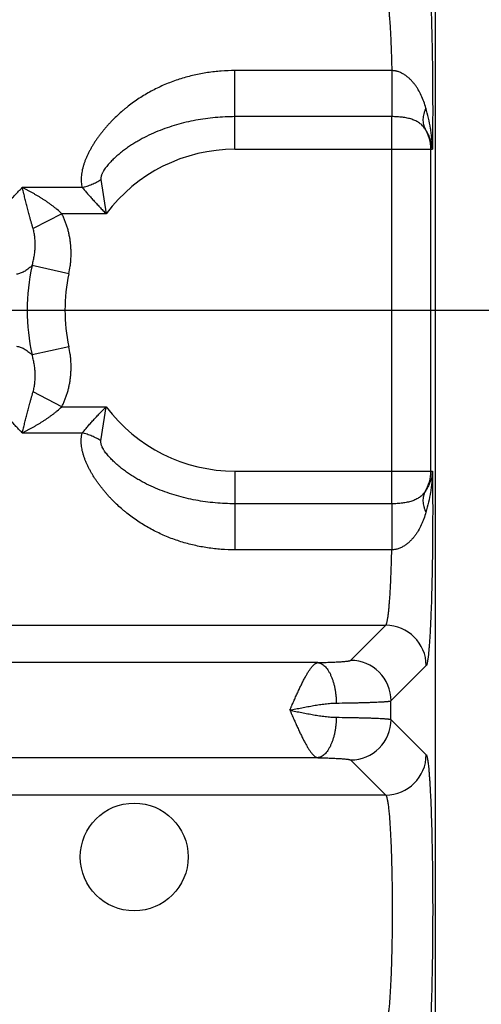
# Model space of a CAD drawing. Header units: inches. Extents: x 0 to 34, y 0 to 22.
# Tile 12 of 103: x 9.752 to 10.208, y 5.974 to 6.946. Entities that reach past the tile are written whole.
import ezdxf

# ---------------------------------------------------------------- set-up
doc = ezdxf.new("R2010")
doc.units = ezdxf.units.IN
doc.header["$LTSCALE"] = 1.87
doc.header["$MEASUREMENT"] = 0
doc.layers.get('0').update_dxf_attribs({"linetype": 'CONTINUOUS'})
doc.layers.add('DIMENSIONS', color=7, linetype='CONTINUOUS')
doc.styles.get("Standard").update_dxf_attribs({"font": 'txt', "width": 0.8})
doc.dimstyles.new('DIMSTYLE_1', dxfattribs={"dimtxt": 0.125, "dimasz": 0.18, "dimexe": 0.18, "dimexo": 0.0625, "dimgap": 0.09, "dimtad": 0, "dimtih": 1, "dimtoh": 1, "dimdec": 3, "dimzin": 4, "dimdsep": 46, "dimtxsty": 'STANDARD', "dimblk": '_FILLED', "dimblk1": '_FILLED', "dimblk2": '_FILLED', "dimcen": 0.09, "dimadec": 0, "dimazin": 0, "dimtp": 0.01, "dimtm": 0.01, "dimtfac": 1, "dimtdec": 3, "dimtofl": 0, "dimtmove": 0, "dimatfit": 3, "dimldrblk": '_FILLED', "dimfxl": 1, "dimtolj": 1, "dimtzin": 4, "dimarcsym": 0})

# ---------------------------------------------------------------- blocks, each defined once
blk = doc.blocks.new('_FILLED')
at = {"color": 0, "linetype": 'BYBLOCK'}
blk.add_solid([(0, 0), (-1, 0.1736), (-1, -0.1736)], dxfattribs=at)
blk = doc.blocks.new('*D2')
at = {"layer": 'DIMENSIONS', "color": 2, "linetype": 'CONTINUOUS'}
for p, q in [((8.61578, 6.6592), (11.03321, 6.6592)), ((10.90821, 6.6592), (10.90821, 6.12204)), ((10.90821, 4.9242), (10.90821, 5.68454)), ((10.12528, 4.9242), (11.03321, 4.9242))]:
    blk.add_line(p, q, dxfattribs=at)
at = {"layer": 'DIMENSIONS', "color": 2, "linetype": 'CONTINUOUS', "xscale": 0.18, "yscale": 0.18, "zscale": 0.18}
for p, rotation in [((10.90821, 6.6592), 90), ((10.90821, 4.9242), 270)]:
    blk.add_blockref('_FILLED', p, dxfattribs=dict(at, rotation=rotation))
at = {"layer": 'DIMENSIONS', "color": 2, "linetype": 'CONTINUOUS', "insert": (10.80821, 6.05954), "char_height": 0.125, "width": 0.7, "attachment_point": 2, "line_spacing_factor": 0.9}
blk.add_mtext('1.735\\P[44.07]', dxfattribs=at)
blk = doc.blocks.new('*D3')
at = {"layer": 'DIMENSIONS', "color": 2, "linetype": 'CONTINUOUS'}
for p, q in [((10.10568, 8.4742), (11.78321, 8.4742)), ((11.65821, 8.4742), (11.65821, 7.29083)), ((11.65821, 4.9242), (11.65821, 6.85333)), ((10.12528, 4.9242), (11.78321, 4.9242))]:
    blk.add_line(p, q, dxfattribs=at)
at = {"layer": 'DIMENSIONS', "color": 2, "linetype": 'CONTINUOUS', "xscale": 0.18, "yscale": 0.18, "zscale": 0.18}
for p, rotation in [((11.65821, 8.4742), 90), ((11.65821, 4.9242), 270)]:
    blk.add_blockref('_FILLED', p, dxfattribs=dict(at, rotation=rotation))
at = {"layer": 'DIMENSIONS', "color": 2, "linetype": 'CONTINUOUS', "insert": (11.55821, 7.22833), "char_height": 0.125, "width": 0.7, "attachment_point": 2, "line_spacing_factor": 0.9}
blk.add_mtext('3.550\\P[90.17]', dxfattribs=at)

msp = doc.modelspace()

# ---------------------------------------------------------------- linework, layer by layer
at = {"color": 7, "linetype": 'CONTINUOUS'}
for p, q in [((10.16268, 5.0241), (10.16268, 8.30673)), ((10.11962, 6.89589), (9.96468, 6.89589)), ((9.96468, 6.81811), (9.96468, 6.89589)), ((10.11962, 6.89589), (10.11966, 6.85035)), ((10.11966, 6.85035), (9.96468, 6.85035)), ((10.11966, 6.46804), (10.11966, 6.85035)), ((9.96468, 6.81811), (10.15977, 6.81811)), ((10.15821, 6.50028), (10.15821, 6.81811)), ((9.83237, 6.78822), (9.83753, 6.75452)), ((9.81384, 6.78041), (9.75465, 6.78041)), ((9.79365, 6.75452), (9.76532, 6.73984)), ((9.83754, 6.75452), (9.79365, 6.75452)), ((9.8007, 6.69522), (9.7643, 6.70322)), ((9.8007, 6.62317), (9.7643, 6.61518)), ((9.79365, 6.56387), (9.76532, 6.57855)), ((9.79365, 6.56387), (9.83754, 6.56387)), ((9.83237, 6.53017), (9.83753, 6.56387)), ((9.75465, 6.53799), (9.81384, 6.53799)), ((9.96468, 6.50028), (10.15977, 6.50028)), ((9.96468, 6.50028), (9.96468, 6.42251)), ((10.11966, 6.46804), (9.96468, 6.46804)), ((10.11966, 6.46804), (10.11962, 6.4225)), ((10.11962, 6.4225), (9.96468, 6.42251)), ((6.74276, 6.34811), (10.11361, 6.34811)), ((10.07887, 6.31337), (10.11361, 6.34811)), ((10.04648, 6.31116), (6.80988, 6.31116)), ((10.11883, 6.27341), (10.15357, 6.30815)), ((10.11883, 6.25498), (10.11883, 6.27341)), ((10.11883, 6.25498), (10.15357, 6.22024)), ((10.04648, 6.21723), (6.80988, 6.21723)), ((10.07887, 6.21502), (10.11361, 6.18028)), ((10.11361, 6.18028), (6.74276, 6.18028))]:
    msp.add_line(p, q, dxfattribs=at)
msp.add_circle((9.86518, 6.1192), 0.05325, dxfattribs=at)
for centre, radius, start, end in [((10.1196, 6.81811), 0.03861, 359.99821, 31.50208), ((9.96468, 6.6592), 0.15892, 90, 143.14108), ((9.96468, 6.6592), 0.20516, 167.61063, 192.39001), ((9.96468, 6.6592), 0.16789, 167.60969, 192.39023), ((9.96468, 6.6592), 0.15892, 216.85891, 270), ((10.1196, 6.50028), 0.03861, 328.49792, 0.00179), ((10.11352, 6.30806), 0.04006, 0.1325, 89.8675), ((10.07878, 6.27332), 0.04006, 0.1325, 89.8675), ((10.07878, 6.25508), 0.04006, 270.1325, 359.8675), ((10.11352, 6.22034), 0.04006, 270.1325, 359.8675)]:
    msp.add_arc(centre, radius, start, end, dxfattribs=at)
for points, knots in [([(10.15357, 7.01024), (10.1536, 7.01021), (10.15367, 7.01013), (10.15376, 7.00999), (10.15386, 7.00982), (10.15395, 7.00963), (10.15404, 7.0094), (10.15417, 7.00904), (10.15433, 7.00852), (10.15451, 7.0078), (10.15469, 7.00696), (10.15487, 7.00601), (10.15505, 7.00494), (10.15523, 7.00376), (10.15548, 7.00196), (10.15578, 6.99943), (10.15612, 6.99606), (10.15645, 6.99227), (10.15677, 6.98805), (10.15708, 6.98342), (10.15738, 6.97841), (10.15767, 6.97301), (10.15794, 6.96726), (10.1583, 6.95892), (10.1587, 6.94773), (10.15911, 6.9335), (10.15944, 6.91832), (10.1597, 6.90237), (10.15988, 6.88585), (10.15998, 6.86897), (10.16, 6.85194), (10.15993, 6.83497), (10.15984, 6.8237), (10.15977, 6.81811)], [0, 0, 0, 0, 0.000741, 0.001605, 0.002599, 0.003731, 0.005002, 0.006417, 0.009681, 0.013531, 0.01797, 0.023001, 0.028621, 0.034827, 0.041618, 0.056934, 0.074529, 0.094352, 0.116346, 0.140445, 0.166575, 0.194661, 0.224613, 0.25634, 0.324732, 0.39899, 0.478207, 0.561398, 0.647541, 0.735565, 0.824383, 0.912893, 1, 1, 1, 1]), ([(10.11361, 6.97028), (10.11365, 6.97025), (10.11374, 6.97017), (10.11386, 6.97002), (10.11399, 6.96983), (10.11411, 6.9696), (10.11423, 6.96934), (10.1144, 6.96892), (10.11461, 6.96829), (10.11485, 6.96743), (10.11508, 6.96641), (10.11532, 6.96525), (10.11555, 6.96394), (10.11578, 6.96249), (10.116, 6.96089), (10.11623, 6.95916), (10.11653, 6.95657), (10.11689, 6.953), (10.1173, 6.94834), (10.11768, 6.94317), (10.11804, 6.93755), (10.11838, 6.93148), (10.11869, 6.92501), (10.11897, 6.91817), (10.11931, 6.90843), (10.11951, 6.90096), (10.11962, 6.89589)], [0, 0, 0, 0, 0.002203, 0.004774, 0.007754, 0.011168, 0.015035, 0.019364, 0.029437, 0.041422, 0.05533, 0.07116, 0.088902, 0.108541, 0.130057, 0.153425, 0.178618, 0.234354, 0.296983, 0.366182, 0.441591, 0.522812, 0.609413, 0.700934, 0.796886, 1, 1, 1, 1]), ([(9.96468, 6.89589), (9.96017, 6.89589), (9.95339, 6.89564), (9.94439, 6.8948), (9.93768, 6.89392), (9.931, 6.89279), (9.92438, 6.8914), (9.91782, 6.88977), (9.91134, 6.88788), (9.90493, 6.88573), (9.89862, 6.88333), (9.89241, 6.88068), (9.88631, 6.87777), (9.88034, 6.87462), (9.87449, 6.87121), (9.86879, 6.86757), (9.86324, 6.86369), (9.85875, 6.86026), (9.85525, 6.8574), (9.85181, 6.85447), (9.84763, 6.85068), (9.84362, 6.84671), (9.84053, 6.84343), (9.83827, 6.84092), (9.83607, 6.83838), (9.83393, 6.83578), (9.83187, 6.83315), (9.83021, 6.83092), (9.82892, 6.82911), (9.82765, 6.8273), (9.82643, 6.82547), (9.82525, 6.82362), (9.8241, 6.82177), (9.823, 6.8199), (9.82194, 6.81801), (9.82092, 6.81612), (9.8197, 6.81376), (9.81858, 6.81136), (9.81775, 6.80944), (9.81696, 6.80753), (9.81605, 6.80514), (9.81525, 6.80273), (9.81468, 6.80081), (9.81418, 6.79891), (9.81364, 6.79655), (9.81317, 6.79373), (9.81292, 6.7914), (9.81283, 6.78955), (9.81281, 6.78819), (9.81284, 6.78685), (9.81296, 6.78509), (9.81323, 6.78293), (9.81361, 6.78123), (9.81384, 6.78041)], [0, 0, 0, 0, 0.064653, 0.09697, 0.129272, 0.161556, 0.193819, 0.226063, 0.258289, 0.290503, 0.322709, 0.354916, 0.38713, 0.41936, 0.451611, 0.483888, 0.51619, 0.548514, 0.564682, 0.580851, 0.613178, 0.645468, 0.661588, 0.677683, 0.693747, 0.70977, 0.725742, 0.741655, 0.749585, 0.757497, 0.773255, 0.781097, 0.788912, 0.804456, 0.81218, 0.81987, 0.835133, 0.850225, 0.857702, 0.865129, 0.879821, 0.894281, 0.901417, 0.908487, 0.922419, 0.936064, 0.949412, 0.955975, 0.962464, 0.968881, 0.975228, 0.987725, 1, 1, 1, 1]), ([(10.15329, 6.85878), (10.15268, 6.86094), (10.15132, 6.86517), (10.14881, 6.87128), (10.14629, 6.87609), (10.144, 6.87972), (10.14214, 6.88232), (10.14011, 6.88481), (10.1379, 6.88717), (10.13589, 6.88899), (10.13418, 6.89036), (10.13283, 6.89133), (10.13141, 6.89224), (10.12992, 6.89308), (10.12836, 6.89385), (10.12673, 6.89452), (10.12532, 6.89498), (10.12416, 6.89529), (10.12297, 6.89555), (10.12146, 6.89579), (10.12023, 6.89587), (10.11962, 6.89589)], [0, 0, 0, 0, 0.126261, 0.249612, 0.370769, 0.430862, 0.490839, 0.550903, 0.611304, 0.672357, 0.703249, 0.734446, 0.766012, 0.798003, 0.830468, 0.863444, 0.896947, 0.913893, 0.930957, 0.965359, 1, 1, 1, 1]), ([(10.15329, 6.85878), (10.15286, 6.85786), (10.15208, 6.85602), (10.1512, 6.85323), (10.15062, 6.85049), (10.15036, 6.84781), (10.15041, 6.84523), (10.15078, 6.84276), (10.15147, 6.84043), (10.15214, 6.83898), (10.15252, 6.83829)], [0, 0, 0, 0, 0.143235, 0.280616, 0.412168, 0.538139, 0.659028, 0.775594, 0.888843, 1, 1, 1, 1]), ([(10.15977, 6.81811), (10.15972, 6.82158), (10.15941, 6.82678), (10.15861, 6.83366), (10.15758, 6.84047), (10.15591, 6.84887), (10.15421, 6.8555), (10.15329, 6.85878)], [0, 0, 0, 0, 0.252047, 0.377704, 0.503042, 0.752513, 1, 1, 1, 1]), ([(9.96468, 6.85035), (9.95819, 6.85035), (9.94519, 6.84976), (9.92908, 6.84755), (9.91637, 6.84486), (9.90695, 6.84238), (9.89767, 6.83941), (9.88856, 6.83596), (9.87965, 6.832), (9.87243, 6.82828), (9.8668, 6.82503), (9.86266, 6.82246), (9.85861, 6.81975), (9.85467, 6.8169), (9.85084, 6.81391), (9.84715, 6.81076), (9.84422, 6.808), (9.84197, 6.80571), (9.84035, 6.80394), (9.83879, 6.80213), (9.83733, 6.80028), (9.83596, 6.79837), (9.83492, 6.79673), (9.83418, 6.7954), (9.83367, 6.79438), (9.83322, 6.79336), (9.83284, 6.79233), (9.83255, 6.79129), (9.83235, 6.79025), (9.83227, 6.78923), (9.83232, 6.78855), (9.83237, 6.78822)], [0, 0, 0, 0, 0.126279, 0.252523, 0.315647, 0.378764, 0.441881, 0.505006, 0.568144, 0.631294, 0.662874, 0.694449, 0.726011, 0.757549, 0.789043, 0.820466, 0.851772, 0.867361, 0.88289, 0.89834, 0.913687, 0.928895, 0.943913, 0.95133, 0.958669, 0.965913, 0.973044, 0.980039, 0.986876, 0.993531, 1, 1, 1, 1]), ([(10.15252, 6.83829), (10.15215, 6.83885), (10.15136, 6.83994), (10.15004, 6.84144), (10.14858, 6.84281), (10.147, 6.84404), (10.14528, 6.84515), (10.1428, 6.84648), (10.14009, 6.84755), (10.13722, 6.8484), (10.13493, 6.84895), (10.13255, 6.84939), (10.13008, 6.84975), (10.12754, 6.85002), (10.12495, 6.85021), (10.12232, 6.85033), (10.12055, 6.85035), (10.11966, 6.85035)], [0, 0, 0, 0, 0.055406, 0.110088, 0.164604, 0.219492, 0.275236, 0.332253, 0.451283, 0.51376, 0.578294, 0.644847, 0.713282, 0.783367, 0.854787, 0.92715, 1, 1, 1, 1]), ([(10.15977, 6.81811), (10.15971, 6.81904), (10.15952, 6.82088), (10.15887, 6.82448), (10.15761, 6.82883), (10.15542, 6.83377), (10.15355, 6.83683), (10.15252, 6.83829)], [0, 0, 0, 0, 0.128499, 0.255454, 0.50554, 0.752913, 1, 1, 1, 1]), ([(9.81384, 6.78041), (9.81547, 6.78078), (9.81872, 6.78169), (9.82347, 6.78346), (9.82805, 6.78562), (9.83096, 6.78732), (9.83237, 6.78822)], [0, 0, 0, 0, 0.248722, 0.499999, 0.751277, 1, 1, 1, 1]), ([(9.7093, 6.74311), (9.71007, 6.7432), (9.71163, 6.74348), (9.71397, 6.74421), (9.71637, 6.74522), (9.71882, 6.74653), (9.72132, 6.74812), (9.72389, 6.74997), (9.72653, 6.75209), (9.72924, 6.75446), (9.73204, 6.75706), (9.73493, 6.75988), (9.73793, 6.76291), (9.74103, 6.76613), (9.74425, 6.76951), (9.7476, 6.77304), (9.75107, 6.77669), (9.75344, 6.77916), (9.75465, 6.78041)], [0, 0, 0, 0, 0.038778, 0.079688, 0.123167, 0.169559, 0.219193, 0.272298, 0.329008, 0.389398, 0.453509, 0.521328, 0.592787, 0.667781, 0.746181, 0.827819, 0.9125, 1, 1, 1, 1]), ([(9.76532, 6.73984), (9.76504, 6.7408), (9.76463, 6.74222), (9.76408, 6.74411), (9.76368, 6.7455), (9.76329, 6.74688), (9.7629, 6.74824), (9.76253, 6.74959), (9.76204, 6.75136), (9.76144, 6.75354), (9.76075, 6.75614), (9.76008, 6.75869), (9.75944, 6.76121), (9.75882, 6.7637), (9.7582, 6.76617), (9.7576, 6.76861), (9.75701, 6.77102), (9.75653, 6.77302), (9.75613, 6.7746), (9.75574, 6.77616), (9.75525, 6.7781), (9.75485, 6.77964), (9.75465, 6.78041)], [0, 0, 0, 0, 0.071062, 0.105995, 0.140522, 0.174642, 0.208366, 0.241727, 0.274755, 0.339876, 0.403793, 0.466659, 0.52865, 0.589867, 0.650385, 0.710245, 0.769478, 0.828093, 0.857169, 0.886087, 0.943415, 1, 1, 1, 1]), ([(9.79365, 6.75452), (9.7922, 6.75592), (9.78996, 6.75793), (9.78685, 6.76047), (9.78448, 6.76231), (9.78208, 6.76409), (9.77965, 6.76581), (9.77719, 6.76747), (9.77471, 6.76908), (9.77222, 6.77064), (9.76972, 6.77216), (9.76721, 6.77363), (9.76469, 6.77506), (9.76218, 6.77646), (9.75885, 6.77826), (9.75633, 6.77956), (9.75465, 6.78041)], [0, 0, 0, 0, 0.128397, 0.192434, 0.256297, 0.319958, 0.383389, 0.44657, 0.509481, 0.5721, 0.634402, 0.696365, 0.757963, 0.819165, 0.879931, 1, 1, 1, 1]), ([(9.81384, 6.78041), (9.81426, 6.77991), (9.8151, 6.77892), (9.8164, 6.7774), (9.81773, 6.77585), (9.8191, 6.77427), (9.8205, 6.77267), (9.82194, 6.77106), (9.82341, 6.76942), (9.8249, 6.76777), (9.82641, 6.76612), (9.82795, 6.76445), (9.8295, 6.76279), (9.83108, 6.76113), (9.83267, 6.75946), (9.83428, 6.75781), (9.83589, 6.75615), (9.83698, 6.75506), (9.83753, 6.75452)], [0, 0, 0, 0, 0.055148, 0.111952, 0.170208, 0.229769, 0.290487, 0.352208, 0.414797, 0.47813, 0.542099, 0.606601, 0.671541, 0.736833, 0.802398, 0.868163, 0.934056, 1, 1, 1, 1]), ([(9.8007, 6.69522), (9.80124, 6.6977), (9.80191, 6.70145), (9.80249, 6.70649), (9.80287, 6.71156), (9.80293, 6.71664), (9.80268, 6.72171), (9.80233, 6.7255), (9.80182, 6.72927), (9.80115, 6.73302), (9.80032, 6.73674), (9.79933, 6.74041), (9.79817, 6.74404), (9.79684, 6.74761), (9.79534, 6.75111), (9.79423, 6.75339), (9.79365, 6.75452)], [0, 0, 0, 0, 0.124982, 0.187486, 0.249988, 0.374969, 0.437473, 0.499976, 0.56248, 0.624983, 0.687486, 0.74999, 0.812492, 0.874995, 0.9375, 1, 1, 1, 1]), ([(9.7643, 6.70322), (9.76475, 6.7047), (9.76556, 6.7077), (9.76647, 6.71225), (9.76698, 6.71609), (9.76724, 6.71917), (9.76736, 6.72148), (9.7674, 6.72379), (9.76737, 6.7261), (9.76726, 6.72841), (9.76706, 6.73072), (9.76678, 6.73302), (9.76641, 6.73531), (9.76593, 6.73759), (9.76553, 6.73909), (9.76532, 6.73984)], [0, 0, 0, 0, 0.125382, 0.25051, 0.375394, 0.437767, 0.500101, 0.562417, 0.624731, 0.687053, 0.749404, 0.811838, 0.874403, 0.937116, 1, 1, 1, 1]), ([(9.7643, 6.70321), (9.76364, 6.7026), (9.76232, 6.70145), (9.76033, 6.69985), (9.75838, 6.69847), (9.75647, 6.6973), (9.75459, 6.69635), (9.75274, 6.6956), (9.75092, 6.69508), (9.74971, 6.69487), (9.74911, 6.6948)], [0, 0, 0, 0, 0.15354, 0.297721, 0.432895, 0.559673, 0.678799, 0.791178, 0.897845, 1, 1, 1, 1]), ([(9.74911, 6.62359), (9.74971, 6.62353), (9.75092, 6.62332), (9.75274, 6.62279), (9.75459, 6.62205), (9.75647, 6.62109), (9.75838, 6.61992), (9.76033, 6.61854), (9.76232, 6.61695), (9.76363, 6.61579), (9.7643, 6.61518)], [0, 0, 0, 0, 0.102122, 0.208769, 0.32114, 0.440277, 0.567053, 0.702202, 0.846342, 1, 1, 1, 1]), ([(9.79365, 6.56387), (9.79423, 6.565), (9.79534, 6.56728), (9.79684, 6.57078), (9.79817, 6.57435), (9.79933, 6.57798), (9.80032, 6.58166), (9.80115, 6.58537), (9.80182, 6.58912), (9.80233, 6.59289), (9.80268, 6.59669), (9.80293, 6.60176), (9.80287, 6.60684), (9.80249, 6.6119), (9.80191, 6.61694), (9.80124, 6.62069), (9.8007, 6.62317)], [0, 0, 0, 0, 0.0625, 0.125005, 0.187508, 0.25001, 0.312514, 0.375017, 0.43752, 0.500024, 0.562527, 0.625031, 0.750012, 0.812515, 0.875018, 1, 1, 1, 1]), ([(9.76532, 6.57855), (9.76554, 6.5793), (9.76593, 6.5808), (9.76641, 6.58308), (9.76679, 6.58537), (9.76707, 6.58767), (9.76726, 6.58998), (9.76737, 6.59229), (9.7674, 6.59461), (9.76736, 6.59692), (9.76724, 6.59923), (9.76698, 6.60231), (9.76647, 6.60614), (9.76556, 6.6107), (9.76475, 6.61369), (9.7643, 6.61518)], [0, 0, 0, 0, 0.062891, 0.125611, 0.188183, 0.250624, 0.312982, 0.375307, 0.437619, 0.499927, 0.56225, 0.624607, 0.74946, 0.874583, 1, 1, 1, 1]), ([(9.75465, 6.53799), (9.75344, 6.53923), (9.75107, 6.5417), (9.7476, 6.54535), (9.74425, 6.54888), (9.74103, 6.55226), (9.73793, 6.55548), (9.73493, 6.55851), (9.73204, 6.56133), (9.72924, 6.56393), (9.72653, 6.5663), (9.72389, 6.56842), (9.72132, 6.57028), (9.71882, 6.57186), (9.71637, 6.57317), (9.71397, 6.57419), (9.71163, 6.57491), (9.71007, 6.5752), (9.7093, 6.57528)], [0, 0, 0, 0, 0.087509, 0.172186, 0.253817, 0.33222, 0.407219, 0.478672, 0.546488, 0.610606, 0.670996, 0.727693, 0.780795, 0.830448, 0.876849, 0.920303, 0.961199, 1, 1, 1, 1]), ([(9.75465, 6.53798), (9.75485, 6.53875), (9.75525, 6.54029), (9.75575, 6.54223), (9.75614, 6.54379), (9.75653, 6.54538), (9.75701, 6.54737), (9.7576, 6.54979), (9.75819, 6.55222), (9.75881, 6.55469), (9.75943, 6.55718), (9.76008, 6.5597), (9.76074, 6.56225), (9.76144, 6.56485), (9.76204, 6.56703), (9.76253, 6.56881), (9.76291, 6.57015), (9.76329, 6.57152), (9.76368, 6.57289), (9.76408, 6.57428), (9.76463, 6.57617), (9.76504, 6.5776), (9.76532, 6.57855)], [0, 0, 0, 0, 0.056599, 0.113953, 0.142879, 0.171956, 0.230552, 0.289753, 0.349579, 0.410072, 0.471282, 0.533282, 0.596172, 0.660114, 0.725248, 0.75828, 0.791643, 0.825368, 0.859488, 0.894014, 0.928945, 1, 1, 1, 1]), ([(9.75465, 6.53799), (9.75549, 6.5384), (9.75716, 6.53926), (9.75967, 6.54058), (9.76218, 6.54194), (9.76469, 6.54333), (9.76721, 6.54476), (9.76971, 6.54624), (9.77222, 6.54776), (9.77471, 6.54932), (9.77719, 6.55093), (9.77965, 6.55259), (9.78208, 6.5543), (9.78449, 6.55608), (9.78685, 6.55792), (9.78996, 6.56046), (9.7922, 6.56248), (9.79365, 6.56387)], [0, 0, 0, 0, 0.05979, 0.120066, 0.180822, 0.242025, 0.303628, 0.365593, 0.427896, 0.490517, 0.553429, 0.616611, 0.680042, 0.743702, 0.807566, 0.871603, 1, 1, 1, 1]), ([(9.81384, 6.53799), (9.81426, 6.53848), (9.8151, 6.53948), (9.8164, 6.54099), (9.81773, 6.54254), (9.8191, 6.54412), (9.8205, 6.54572), (9.82243, 6.54789), (9.8244, 6.55008), (9.82641, 6.55228), (9.82795, 6.55394), (9.8295, 6.5556), (9.83108, 6.55727), (9.83267, 6.55893), (9.83428, 6.56059), (9.83589, 6.56224), (9.83698, 6.56333), (9.83753, 6.56387)], [0, 0, 0, 0, 0.055136, 0.111938, 0.1702, 0.229767, 0.290489, 0.352211, 0.47813, 0.542098, 0.606599, 0.67154, 0.736832, 0.802397, 0.868163, 0.934056, 1, 1, 1, 1]), ([(9.96468, 6.42251), (9.96017, 6.42251), (9.95113, 6.42284), (9.93766, 6.42434), (9.92436, 6.42686), (9.91347, 6.4298), (9.90493, 6.43266), (9.89862, 6.43506), (9.89241, 6.43772), (9.88631, 6.44062), (9.88034, 6.44378), (9.87449, 6.44718), (9.86879, 6.45082), (9.86324, 6.45471), (9.85875, 6.45813), (9.85525, 6.46099), (9.85181, 6.46392), (9.84763, 6.46772), (9.84362, 6.47169), (9.84053, 6.47496), (9.83827, 6.47747), (9.83607, 6.48002), (9.83393, 6.48261), (9.83187, 6.48525), (9.82987, 6.48792), (9.82796, 6.49063), (9.82613, 6.49338), (9.82438, 6.49615), (9.82272, 6.49896), (9.82116, 6.50179), (9.81971, 6.50464), (9.81837, 6.5075), (9.81714, 6.51037), (9.81605, 6.51325), (9.81525, 6.51566), (9.81469, 6.51758), (9.81418, 6.51948), (9.81364, 6.52184), (9.81324, 6.52421), (9.81302, 6.52608), (9.8129, 6.52747), (9.81283, 6.52884), (9.81281, 6.5302), (9.81284, 6.53155), (9.81292, 6.53287), (9.81307, 6.53418), (9.81327, 6.53547), (9.81352, 6.53674), (9.81372, 6.53757), (9.81384, 6.53799)], [0, 0, 0, 0, 0.064655, 0.129265, 0.193801, 0.258261, 0.290475, 0.322683, 0.35489, 0.387106, 0.419336, 0.451588, 0.483866, 0.516169, 0.548495, 0.564663, 0.580832, 0.61316, 0.645451, 0.661572, 0.677668, 0.693731, 0.709754, 0.725728, 0.741642, 0.757483, 0.77324, 0.788899, 0.804444, 0.819857, 0.835119, 0.850214, 0.865118, 0.87981, 0.894268, 0.901404, 0.908475, 0.922409, 0.936054, 0.942766, 0.949403, 0.955966, 0.962455, 0.968872, 0.975219, 0.981501, 0.987721, 0.993885, 1, 1, 1, 1]), ([(9.83237, 6.53017), (9.83096, 6.53108), (9.82805, 6.53277), (9.82347, 6.53493), (9.81872, 6.5367), (9.81547, 6.53761), (9.81384, 6.53799)], [0, 0, 0, 0, 0.248723, 0.500001, 0.751278, 1, 1, 1, 1]), ([(9.96468, 6.46804), (9.96144, 6.46804), (9.95494, 6.46819), (9.94197, 6.46907), (9.92908, 6.47084), (9.91637, 6.47353), (9.90695, 6.47602), (9.89767, 6.47898), (9.88856, 6.48243), (9.87965, 6.48639), (9.87243, 6.49012), (9.8668, 6.49336), (9.86266, 6.49593), (9.85861, 6.49864), (9.85467, 6.50149), (9.85084, 6.50449), (9.84715, 6.50763), (9.84422, 6.51039), (9.84197, 6.51269), (9.84035, 6.51445), (9.83879, 6.51626), (9.83733, 6.51811), (9.83618, 6.51971), (9.83533, 6.52101), (9.83454, 6.52232), (9.83383, 6.52366), (9.83322, 6.52503), (9.83284, 6.52606), (9.83255, 6.5271), (9.83235, 6.52814), (9.83227, 6.52917), (9.83232, 6.52984), (9.83237, 6.53017)], [0, 0, 0, 0, 0.063155, 0.126308, 0.252547, 0.315669, 0.378785, 0.4419, 0.505022, 0.568158, 0.631307, 0.662886, 0.69446, 0.726021, 0.757558, 0.789051, 0.820473, 0.851778, 0.867367, 0.882895, 0.898345, 0.913691, 0.928899, 0.936436, 0.943919, 0.958669, 0.965914, 0.973045, 0.98004, 0.986876, 0.993531, 1, 1, 1, 1]), ([(10.15977, 6.50028), (10.15971, 6.49935), (10.15952, 6.49751), (10.15903, 6.4948), (10.15836, 6.49215), (10.15724, 6.48873), (10.15542, 6.48463), (10.15355, 6.48157), (10.15252, 6.4801)], [0, 0, 0, 0, 0.128467, 0.255405, 0.381007, 0.505604, 0.752946, 1, 1, 1, 1]), ([(10.15977, 6.50028), (10.15972, 6.49681), (10.15941, 6.49161), (10.15861, 6.48474), (10.15758, 6.47792), (10.15591, 6.46952), (10.15421, 6.46289), (10.15329, 6.45961)], [0, 0, 0, 0, 0.252045, 0.377702, 0.503042, 0.752513, 1, 1, 1, 1]), ([(10.15977, 6.50028), (10.15984, 6.49469), (10.15993, 6.48342), (10.16, 6.46645), (10.15998, 6.44942), (10.15988, 6.43254), (10.1597, 6.41603), (10.15944, 6.40008), (10.15911, 6.38489), (10.1587, 6.37066), (10.1583, 6.35948), (10.15794, 6.35114), (10.15767, 6.34538), (10.15738, 6.33999), (10.15708, 6.33497), (10.15677, 6.33035), (10.15645, 6.32613), (10.15612, 6.32233), (10.15578, 6.31896), (10.15548, 6.31643), (10.15523, 6.31463), (10.15505, 6.31345), (10.15487, 6.31238), (10.15469, 6.31143), (10.15451, 6.3106), (10.15433, 6.30988), (10.15417, 6.30935), (10.15404, 6.30899), (10.15395, 6.30877), (10.15386, 6.30857), (10.15376, 6.3084), (10.15367, 6.30826), (10.1536, 6.30818), (10.15357, 6.30815)], [0, 0, 0, 0, 0.087107, 0.175617, 0.264435, 0.352459, 0.438602, 0.521793, 0.60101, 0.675268, 0.74366, 0.775387, 0.805339, 0.833425, 0.859555, 0.883654, 0.905648, 0.925471, 0.943066, 0.958382, 0.965173, 0.971379, 0.976999, 0.98203, 0.986469, 0.990319, 0.993583, 0.994998, 0.996269, 0.997401, 0.998395, 0.999259, 1, 1, 1, 1]), ([(10.15252, 6.4801), (10.15215, 6.47954), (10.15136, 6.47845), (10.15004, 6.47695), (10.14858, 6.47558), (10.147, 6.47435), (10.14528, 6.47324), (10.1428, 6.47191), (10.14009, 6.47084), (10.13722, 6.46999), (10.13493, 6.46945), (10.13255, 6.469), (10.13008, 6.46864), (10.12754, 6.46837), (10.12495, 6.46818), (10.12232, 6.46807), (10.12055, 6.46804), (10.11966, 6.46804)], [0, 0, 0, 0, 0.055406, 0.110088, 0.164604, 0.219492, 0.275237, 0.332254, 0.451283, 0.513759, 0.578294, 0.644846, 0.713282, 0.783367, 0.854787, 0.92715, 1, 1, 1, 1]), ([(10.15252, 6.4801), (10.15214, 6.47941), (10.15147, 6.47796), (10.15078, 6.47563), (10.15041, 6.47317), (10.15036, 6.47058), (10.15062, 6.46791), (10.1512, 6.46516), (10.15208, 6.46237), (10.15286, 6.46053), (10.15329, 6.45961)], [0, 0, 0, 0, 0.111157, 0.224406, 0.340972, 0.461861, 0.587832, 0.719384, 0.856765, 1, 1, 1, 1]), ([(10.15329, 6.45961), (10.15268, 6.45745), (10.15166, 6.45426), (10.15005, 6.45012), (10.1483, 6.44614), (10.14629, 6.44231), (10.144, 6.43868), (10.14214, 6.43607), (10.14011, 6.43358), (10.13827, 6.43162), (10.1367, 6.43014), (10.13547, 6.42906), (10.13418, 6.42804), (10.13283, 6.42706), (10.13141, 6.42615), (10.12992, 6.42531), (10.12836, 6.42455), (10.12673, 6.42388), (10.12532, 6.42341), (10.12416, 6.42311), (10.12297, 6.42285), (10.12146, 6.42261), (10.12023, 6.42252), (10.11962, 6.4225)], [0, 0, 0, 0, 0.126254, 0.188265, 0.249628, 0.370782, 0.430875, 0.490849, 0.550909, 0.611308, 0.641735, 0.67237, 0.703261, 0.734457, 0.766021, 0.798011, 0.830475, 0.863451, 0.896952, 0.913897, 0.93096, 0.965361, 1, 1, 1, 1]), ([(10.11361, 6.34811), (10.11365, 6.34814), (10.11374, 6.34822), (10.11386, 6.34837), (10.11399, 6.34856), (10.11411, 6.34879), (10.11423, 6.34905), (10.1144, 6.34948), (10.11461, 6.3501), (10.11485, 6.35097), (10.11508, 6.35198), (10.11532, 6.35314), (10.11555, 6.35445), (10.11578, 6.35591), (10.116, 6.3575), (10.11623, 6.35924), (10.11653, 6.36182), (10.11689, 6.36539), (10.1173, 6.37006), (10.11768, 6.37522), (10.11804, 6.38085), (10.11838, 6.38691), (10.11869, 6.39338), (10.11897, 6.40022), (10.11931, 6.40997), (10.11951, 6.41743), (10.11962, 6.4225)], [0, 0, 0, 0, 0.002203, 0.004774, 0.007754, 0.011168, 0.015035, 0.019364, 0.029437, 0.041422, 0.05533, 0.07116, 0.088902, 0.108541, 0.130057, 0.153425, 0.178618, 0.234354, 0.296983, 0.366182, 0.441591, 0.522812, 0.609413, 0.700934, 0.796886, 1, 1, 1, 1]), ([(10.01893, 6.26419), (10.01925, 6.26492), (10.01973, 6.26602), (10.02037, 6.26749), (10.02101, 6.26896), (10.02165, 6.27042), (10.02229, 6.27187), (10.02293, 6.27331), (10.02372, 6.27511), (10.02497, 6.27794), (10.02623, 6.28073), (10.0275, 6.28346), (10.02844, 6.28546), (10.02936, 6.28741), (10.03028, 6.28932), (10.0312, 6.29117), (10.0321, 6.29296), (10.033, 6.29469), (10.03389, 6.29635), (10.03477, 6.29795), (10.03564, 6.29947), (10.0365, 6.30091), (10.0376, 6.30268), (10.0387, 6.30433), (10.03981, 6.30584), (10.04061, 6.30684), (10.0414, 6.30774), (10.04216, 6.30855), (10.04291, 6.30926), (10.04365, 6.30986), (10.04438, 6.31035), (10.0453, 6.31084), (10.04601, 6.31109), (10.04648, 6.31116)], [0, 0, 0, 0, 0.043407, 0.06509, 0.086742, 0.129913, 0.151413, 0.172843, 0.215453, 0.257665, 0.340579, 0.38113, 0.420974, 0.460035, 0.498236, 0.535509, 0.571784, 0.606993, 0.641071, 0.673959, 0.705599, 0.73593, 0.764896, 0.818568, 0.843233, 0.866398, 0.888022, 0.908079, 0.92663, 0.943781, 0.959638, 0.974266, 1, 1, 1, 1]), ([(10.04648, 6.31116), (10.04873, 6.31121), (10.05303, 6.31132), (10.05826, 6.3115), (10.06213, 6.31167), (10.06476, 6.31179), (10.06719, 6.31193), (10.06942, 6.31207), (10.07142, 6.31221), (10.07321, 6.31237), (10.07475, 6.31252), (10.07589, 6.31266), (10.07668, 6.31277), (10.07718, 6.31286), (10.07762, 6.31294), (10.07799, 6.31302), (10.0783, 6.31311), (10.07852, 6.31318), (10.07866, 6.31324), (10.07875, 6.31328), (10.07882, 6.31333), (10.07886, 6.31336), (10.07887, 6.31337)], [0, 0, 0, 0, 0.207222, 0.396308, 0.483046, 0.564071, 0.639022, 0.707597, 0.769524, 0.824531, 0.872379, 0.912895, 0.930358, 0.945937, 0.959617, 0.971389, 0.981264, 0.98928, 0.992608, 0.995491, 0.997947, 1, 1, 1, 1]), ([(10.04648, 6.31116), (10.04678, 6.31113), (10.04737, 6.31105), (10.04825, 6.31084), (10.04913, 6.31054), (10.05031, 6.31), (10.05177, 6.30909), (10.05343, 6.30768), (10.05503, 6.30593), (10.05654, 6.30387), (10.05797, 6.30151), (10.05929, 6.29888), (10.06049, 6.296), (10.06156, 6.29289), (10.0625, 6.28959), (10.06329, 6.28611), (10.06393, 6.28251), (10.06441, 6.2788), (10.06473, 6.27501), (10.06483, 6.27247), (10.06485, 6.2712)], [0, 0, 0, 0, 0.01892, 0.038162, 0.057863, 0.078155, 0.120916, 0.167193, 0.217427, 0.271838, 0.330461, 0.393186, 0.459788, 0.529947, 0.603269, 0.679299, 0.757538, 0.837446, 0.91846, 1, 1, 1, 1]), ([(10.06485, 6.2712), (10.0686, 6.27125), (10.0741, 6.27133), (10.08126, 6.27147), (10.08624, 6.27158), (10.09093, 6.2717), (10.09531, 6.27183), (10.09937, 6.27196), (10.10307, 6.27211), (10.10642, 6.27225), (10.10939, 6.2724), (10.11162, 6.27254), (10.11321, 6.27265), (10.11425, 6.27273), (10.11518, 6.27281), (10.11602, 6.27289), (10.11674, 6.27298), (10.11737, 6.27306), (10.11789, 6.27314), (10.11825, 6.27322), (10.11849, 6.27328), (10.11863, 6.27332), (10.11874, 6.27336), (10.11881, 6.27339), (10.11883, 6.27341)], [0, 0, 0, 0, 0.207746, 0.305013, 0.397312, 0.484247, 0.565445, 0.640557, 0.709263, 0.771269, 0.826311, 0.874157, 0.895318, 0.914608, 0.932007, 0.9475, 0.961071, 0.97271, 0.982413, 0.990178, 0.993338, 0.996022, 0.998238, 1, 1, 1, 1]), ([(10.01891, 6.2642), (10.02088, 6.2646), (10.02383, 6.2652), (10.02777, 6.266), (10.03072, 6.26658), (10.03365, 6.26716), (10.03755, 6.26789), (10.04238, 6.26876), (10.04813, 6.26968), (10.05288, 6.27032), (10.05663, 6.27072), (10.0594, 6.27096), (10.06214, 6.27113), (10.06395, 6.27119), (10.06485, 6.2712)], [0, 0, 0, 0, 0.129706, 0.194426, 0.258979, 0.323313, 0.387372, 0.514437, 0.639708, 0.762711, 0.823211, 0.882964, 0.941915, 1, 1, 1, 1]), ([(10.01891, 6.2642), (10.02088, 6.26379), (10.02481, 6.26299), (10.03071, 6.26181), (10.03657, 6.26068), (10.04238, 6.25963), (10.04813, 6.25871), (10.05288, 6.25807), (10.05663, 6.25767), (10.0594, 6.25743), (10.06214, 6.25726), (10.06395, 6.25721), (10.06485, 6.2572)], [0, 0, 0, 0, 0.129706, 0.258979, 0.387372, 0.514436, 0.639708, 0.762711, 0.823211, 0.882964, 0.941915, 1, 1, 1, 1]), ([(10.01893, 6.26419), (10.01925, 6.26346), (10.01973, 6.26236), (10.02037, 6.26089), (10.02101, 6.25942), (10.02165, 6.25797), (10.02229, 6.25651), (10.02293, 6.25507), (10.02372, 6.25327), (10.02467, 6.25114), (10.02562, 6.24903), (10.02687, 6.24629), (10.02812, 6.2436), (10.02937, 6.24097), (10.03029, 6.23907), (10.0312, 6.23722), (10.0321, 6.23543), (10.033, 6.2337), (10.03416, 6.23152), (10.03533, 6.22944), (10.0365, 6.22748), (10.03734, 6.22612), (10.03818, 6.22484), (10.039, 6.22365), (10.03981, 6.22256), (10.04062, 6.22155), (10.0414, 6.22065), (10.04216, 6.21984), (10.04291, 6.21913), (10.04386, 6.21836), (10.04502, 6.21764), (10.04601, 6.21731), (10.04648, 6.21723)], [0, 0, 0, 0, 0.043411, 0.065095, 0.08675, 0.129924, 0.151426, 0.172857, 0.21547, 0.257684, 0.29942, 0.340602, 0.421, 0.460062, 0.498264, 0.535538, 0.571814, 0.607023, 0.641101, 0.705627, 0.735959, 0.764926, 0.79248, 0.818598, 0.843258, 0.866427, 0.888063, 0.908128, 0.926672, 0.943801, 0.974258, 1, 1, 1, 1]), ([(10.06485, 6.2572), (10.06483, 6.25592), (10.06473, 6.25338), (10.06441, 6.2496), (10.06393, 6.24589), (10.06329, 6.24228), (10.0625, 6.23881), (10.06156, 6.2355), (10.06049, 6.23239), (10.05929, 6.22951), (10.05797, 6.22688), (10.05654, 6.22452), (10.05503, 6.22246), (10.05343, 6.22072), (10.05177, 6.2193), (10.05031, 6.21839), (10.04913, 6.21786), (10.04825, 6.21755), (10.04737, 6.21734), (10.04678, 6.21726), (10.04648, 6.21723)], [0, 0, 0, 0, 0.08154, 0.162553, 0.242461, 0.320699, 0.39673, 0.470052, 0.540211, 0.606812, 0.669538, 0.728161, 0.782572, 0.832807, 0.879083, 0.921845, 0.942137, 0.961838, 0.98108, 1, 1, 1, 1]), ([(10.06485, 6.2572), (10.0686, 6.25714), (10.0741, 6.25706), (10.08126, 6.25692), (10.08624, 6.25681), (10.09093, 6.25669), (10.09531, 6.25656), (10.09937, 6.25643), (10.10307, 6.25629), (10.10642, 6.25614), (10.10939, 6.25599), (10.11162, 6.25585), (10.11321, 6.25574), (10.11425, 6.25566), (10.11518, 6.25558), (10.11602, 6.2555), (10.11674, 6.25542), (10.11737, 6.25533), (10.11789, 6.25525), (10.11825, 6.25518), (10.11849, 6.25511), (10.11863, 6.25507), (10.11874, 6.25503), (10.11881, 6.255), (10.11883, 6.25498)], [0, 0, 0, 0, 0.207746, 0.305013, 0.397313, 0.484247, 0.565445, 0.640557, 0.709263, 0.771269, 0.826311, 0.874157, 0.895318, 0.914608, 0.932008, 0.9475, 0.961071, 0.972711, 0.982413, 0.990179, 0.993339, 0.996022, 0.998238, 1, 1, 1, 1]), ([(10.04648, 6.21723), (10.04873, 6.21718), (10.05303, 6.21707), (10.05826, 6.21689), (10.06213, 6.21673), (10.06476, 6.2166), (10.06719, 6.21647), (10.06942, 6.21633), (10.07142, 6.21618), (10.07321, 6.21603), (10.07475, 6.21587), (10.07589, 6.21573), (10.07668, 6.21562), (10.07718, 6.21554), (10.07762, 6.21545), (10.07799, 6.21537), (10.0783, 6.21529), (10.07852, 6.21521), (10.07866, 6.21515), (10.07875, 6.21511), (10.07882, 6.21507), (10.07886, 6.21504), (10.07887, 6.21502)], [0, 0, 0, 0, 0.20722, 0.396317, 0.483051, 0.564072, 0.639023, 0.707598, 0.769526, 0.824531, 0.87238, 0.912897, 0.93036, 0.945935, 0.959612, 0.971384, 0.981264, 0.989282, 0.992609, 0.995492, 0.997946, 1, 1, 1, 1]), ([(10.15357, 6.22024), (10.1536, 6.22022), (10.15366, 6.22015), (10.15374, 6.22004), (10.15381, 6.2199), (10.15393, 6.21968), (10.15406, 6.21935), (10.15419, 6.21898), (10.15429, 6.21864), (10.1544, 6.21824), (10.15453, 6.21769), (10.15469, 6.21697), (10.15484, 6.21616), (10.155, 6.21527), (10.15521, 6.21391), (10.15547, 6.212), (10.15577, 6.20946), (10.15606, 6.2066), (10.15635, 6.20342), (10.15663, 6.19992), (10.1569, 6.19613), (10.15727, 6.19049), (10.15769, 6.18275), (10.15815, 6.17268), (10.15857, 6.16165), (10.15894, 6.14976), (10.15925, 6.1371), (10.15952, 6.12381), (10.15973, 6.10999), (10.15988, 6.09578), (10.15997, 6.08131), (10.16001, 6.06186), (10.15993, 6.04249), (10.15973, 6.0234), (10.15952, 6.00958), (10.15925, 5.99629), (10.15894, 5.98364), (10.15857, 5.97174), (10.15815, 5.96071), (10.15776, 5.95211), (10.15742, 5.94573), (10.15717, 5.94136), (10.1569, 5.93726), (10.15663, 5.93347), (10.15635, 5.92998), (10.15606, 5.9268), (10.15577, 5.92393), (10.15547, 5.92139), (10.15521, 5.91949), (10.155, 5.91813), (10.15484, 5.91723), (10.15469, 5.91642), (10.15453, 5.9157), (10.1544, 5.91515), (10.15429, 5.91476), (10.15419, 5.91442), (10.15406, 5.91404), (10.15393, 5.91371), (10.15381, 5.91349), (10.15374, 5.91336), (10.15366, 5.91324), (10.1536, 5.91318), (10.15357, 5.91315)], [0, 0, 0, 0, 0.000393, 0.000842, 0.00135, 0.001919, 0.003251, 0.004846, 0.005744, 0.006709, 0.008842, 0.011246, 0.013922, 0.016869, 0.020087, 0.027328, 0.035633, 0.044986, 0.055367, 0.066755, 0.079124, 0.092446, 0.121833, 0.154652, 0.19061, 0.22938, 0.270612, 0.313932, 0.358945, 0.405244, 0.452405, 0.5, 0.594756, 0.641055, 0.686069, 0.729387, 0.77062, 0.809389, 0.845348, 0.878166, 0.893307, 0.907554, 0.920877, 0.933245, 0.944633, 0.955014, 0.964367, 0.972672, 0.979913, 0.983131, 0.986078, 0.988754, 0.991158, 0.993291, 0.994256, 0.995154, 0.996749, 0.998081, 0.99865, 0.999158, 0.999607, 1, 1, 1, 1]), ([(10.11361, 6.18028), (10.11367, 6.18024), (10.11378, 6.18012), (10.11394, 6.17991), (10.1141, 6.17962), (10.11426, 6.17928), (10.11441, 6.17887), (10.11457, 6.1784), (10.11473, 6.17786), (10.11494, 6.17703), (10.11521, 6.17582), (10.11551, 6.17419), (10.11581, 6.17231), (10.1161, 6.17019), (10.11639, 6.16784), (10.11667, 6.16526), (10.11694, 6.16245), (10.1173, 6.15828), (10.11773, 6.15256), (10.11819, 6.14512), (10.1186, 6.13696), (10.11897, 6.12816), (10.11929, 6.1188), (10.11956, 6.10896), (10.11976, 6.09874), (10.11997, 6.08461), (10.12007, 6.0667), (10.11997, 6.04879), (10.11976, 6.03466), (10.11956, 6.02443), (10.11929, 6.0146), (10.11897, 6.00524), (10.1186, 5.99644), (10.11819, 5.98828), (10.11773, 5.98083), (10.1173, 5.97511), (10.11694, 5.97094), (10.11667, 5.96813), (10.11639, 5.96555), (10.1161, 5.9632), (10.11581, 5.96108), (10.11551, 5.9592), (10.11521, 5.95757), (10.11494, 5.95637), (10.11473, 5.95553), (10.11457, 5.955), (10.11441, 5.95452), (10.11426, 5.95411), (10.1141, 5.95377), (10.11394, 5.95349), (10.11378, 5.95327), (10.11367, 5.95315), (10.11361, 5.95311)], [0, 0, 0, 0, 0.000962, 0.002134, 0.003543, 0.005201, 0.007116, 0.009294, 0.011736, 0.014444, 0.020659, 0.027937, 0.036267, 0.045636, 0.056025, 0.067414, 0.079779, 0.093092, 0.122447, 0.155222, 0.191123, 0.22983, 0.270993, 0.31424, 0.359178, 0.4054, 0.5, 0.5946, 0.640822, 0.68576, 0.729007, 0.77017, 0.808877, 0.844778, 0.877553, 0.906908, 0.920221, 0.932586, 0.943975, 0.954364, 0.963733, 0.972063, 0.979341, 0.985556, 0.988264, 0.990706, 0.992884, 0.994799, 0.996457, 0.997866, 0.999038, 1, 1, 1, 1])]:
    msp.add_open_spline(points, degree=3, knots=knots, dxfattribs=at)

# ---------------------------------------------------------------- dimensions: what is measured, and where the dimension line sits
at = {"layer": 'DIMENSIONS', "color": 2, "linetype": 'CONTINUOUS'}
for base, p2, picture, middle in [((11.65821, 8.4742), (10.10568, 8.4742), '*D3', (11.50821, 7.07208)), ((10.90821, 6.6592), (8.61578, 6.6592), '*D2', (10.75821, 5.90329))]:
    dim = msp.add_linear_dim(base=base, p1=(10.12528, 4.9242), p2=p2, angle=90, dimstyle='DIMSTYLE_1', dxfattribs=at)
    dim.commit()
    dim.dimension.update_dxf_attribs({"geometry": picture, "text_midpoint": middle, "dimtype": 160})

doc.saveas('drawing.dxf')
